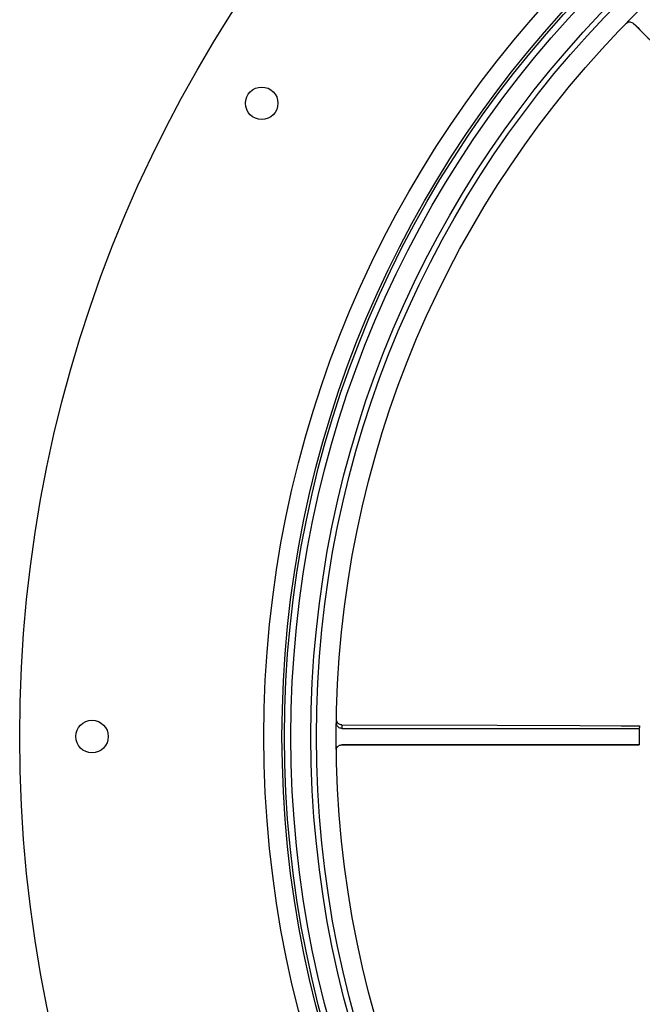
# Model space of a CAD drawing. Header units: millimetres. Extents: x 1228 to 2708, y 1092 to 2572.
# Tile 2 of 12: x 1228 to 1572, y 1684 to 2228. Entities that reach past the tile are written whole.
import ezdxf

# ---------------------------------------------------------------- set-up
doc = ezdxf.new("R2010")
doc.units = ezdxf.units.MM

msp = doc.modelspace()

# ---------------------------------------------------------------- linework, layer by layer
at = {"color": 7, "linetype": 'Continuous', "lineweight": 25}
for p, q in [((1406.17, 1836), (1570.65, 1836)), ((1570.65, 1826.91), (1406.18, 1826.91))]:
    msp.add_line(p, q, dxfattribs=at)
at = {"color": 1, "linetype": 'Continuous', "lineweight": 25}
msp.add_line((1406.17, 1836), (1406.17, 1836), dxfattribs=at)
at = {"color": 7, "linetype": 'Continuous', "lineweight": 25, "flags": 128}
for points in [[(1683.81, 2109.31), (1680.28, 2112.84), (1672.38, 2120.74), (1656.59, 2136.53), (1625, 2168.13), (1567.51, 2225.61)], [(1406.19, 1837.98), (1492.09, 1837.72), (1537.74, 1837.58), (1560.57, 1837.51), (1565.91, 1837.49), (1566.24, 1837.49), (1566.41, 1837.49), (1566.58, 1837.49), (1566.75, 1837.49), (1567.08, 1837.49), (1567.25, 1837.49), (1567.58, 1837.49), (1567.75, 1837.48), (1567.83, 1837.48), (1567.91, 1837.48), (1568.08, 1837.48), (1568.25, 1837.48), (1568.41, 1837.48), (1569.08, 1837.48), (1569.17, 1837.48), (1569.25, 1837.48), (1569.33, 1837.48), (1569.67, 1837.48), (1570, 1837.48), (1570.08, 1837.48), (1570.42, 1837.47), (1570.67, 1837.47)]]:
    msp.add_lwpolyline(points, dxfattribs=at)
at = {"color": 7, "linetype": 'Continuous', "lineweight": 25}
for centre, radius in [((1968.12, 1831.52), 740), ((1968.12, 1831.52), 605), ((1968.12, 1831.52), 595), ((1968.12, 1831.52), 593.6), ((1968.12, 1831.52), 590.07), ((1968.12, 1831.52), 579), ((1968.12, 1831.52), 576), ((1968.12, 1831.52), 565), ((1361.91, 2181.52), 9), ((1268.12, 1831.52), 9)]:
    msp.add_circle(centre, radius, dxfattribs=at)
msp.add_arc((1968.12, 1831.52), 397.5, 179.3544, 180.6647, dxfattribs=at)
for points, knots in [([(1563.24, 2225.59), (1563.49, 2225.8), (1564.01, 2226.24), (1565.01, 2226.53), (1566.03, 2226.48), (1566.9, 2226.14), (1567.33, 2225.77), (1567.51, 2225.61)], [0, 0, 0, 0, 0.212861, 0.425732, 0.638597, 0.851457, 1, 1, 1, 1]), ([(1567.5, 2225.61), (1570.53, 2222.59), (1576.82, 2216.3), (1586.39, 2206.72), (1602.74, 2190.37), (1625.64, 2167.48), (1650.17, 2142.95), (1669.56, 2123.56), (1679.14, 2113.98), (1683.81, 2109.31)], [0, 0, 0, 0, 0.078126, 0.162472, 0.246829, 0.499879, 0.752932, 0.879457, 1, 1, 1, 1]), ([(1403.18, 1839.07), (1403.18, 1839.16), (1403.18, 1839.34), (1403.19, 1840.12), (1403.2, 1840.79), (1403.21, 1841.12)], [0, 0, 0, 0, 0.328637, 0.664232, 1, 1, 1, 1]), ([(1406.19, 1837.98), (1405.99, 1837.98), (1405.79, 1838), (1405.4, 1838.09), (1405.21, 1838.15), (1404.84, 1838.31), (1404.67, 1838.41), (1404.34, 1838.64), (1404.18, 1838.78), (1403.77, 1839.21), (1403.56, 1839.56), (1403.34, 1840.12), (1403.29, 1840.32), (1403.22, 1840.72), (1403.2, 1840.92), (1403.21, 1841.12)], [0, 0, 0, 0, 0.125, 0.125, 0.25, 0.25, 0.375, 0.375, 0.5, 0.5, 0.75, 0.75, 0.875, 0.875, 1, 1, 1, 1]), ([(1406.17, 1836), (1405.84, 1836.03), (1405.16, 1836.1), (1404.26, 1836.61), (1403.59, 1837.37), (1403.22, 1838.23), (1403.19, 1838.8), (1403.18, 1839.04)], [0, 0, 0, 0, 0.212861, 0.425735, 0.638616, 0.851512, 1, 1, 1, 1]), ([(1403.18, 1823.87), (1403.21, 1824.2), (1403.26, 1824.88), (1403.77, 1825.79), (1404.52, 1826.47), (1405.37, 1826.85), (1405.94, 1826.89), (1406.18, 1826.91)], [0, 0, 0, 0, 0.212868, 0.425735, 0.638602, 0.851459, 1, 1, 1, 1]), ([(1406.18, 1826.9), (1410.45, 1826.9), (1419.35, 1826.9), (1432.89, 1826.9), (1456.01, 1826.9), (1488.39, 1826.9), (1523.08, 1826.91), (1550.5, 1826.91), (1564.04, 1826.91), (1570.65, 1826.91)], [0, 0, 0, 0, 0.078125, 0.162472, 0.246828, 0.499879, 0.752932, 0.879457, 1, 1, 1, 1])]:
    msp.add_open_spline(points, degree=3, knots=knots, dxfattribs=at)
at = {"color": 1, "linetype": 'Continuous', "lineweight": 25}
msp.add_open_spline([(1406.19, 1837.98), (1406.19, 1837.34), (1406.18, 1836.38), (1406.18, 1836.12), (1406.18, 1836.03)], degree=3, knots=[0, 0, 0, 0, 0.662674, 1, 1, 1, 1], dxfattribs=at)
at = {"color": 7, "linetype": 'Continuous', "lineweight": 25}
msp.add_open_spline([(1570.67, 1837.47), (1570.66, 1836.92), (1570.66, 1836.46), (1570.65, 1836.21)], degree=3, dxfattribs=at)

doc.saveas('drawing.dxf')
